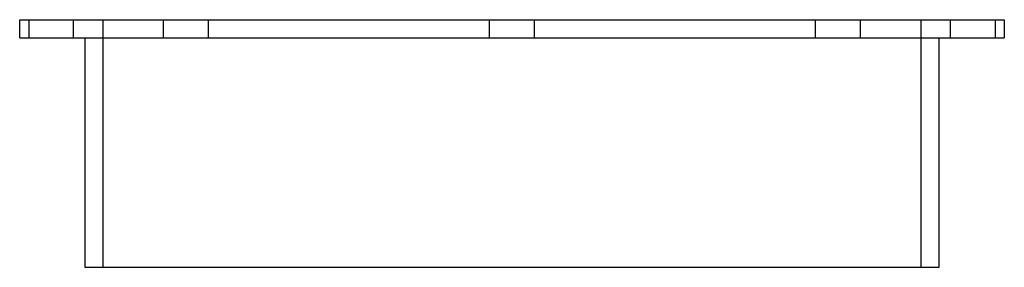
# Model space of a CAD drawing. Header units: millimetres. Extents: x -110 to 110, y -55 to 0.
import ezdxf

# ---------------------------------------------------------------- set-up
doc = ezdxf.new("R2010")
doc.units = ezdxf.units.MM
doc.layers.add('HIDDEN', color=7, linetype='Continuous')
doc.layers.add('THICK', color=7, linetype='Continuous')

msp = doc.modelspace()

# ---------------------------------------------------------------- linework, layer by layer
at = {"layer": 'HIDDEN'}
for p, q in [((-107.5, 0), (-107.5, -4)), ((-97.5, -4), (-97.5, 0)), ((-91, 0), (-91, -55)), ((-77.48, -4), (-77.48, 0)), ((-67.48, -4), (-67.48, 0)), ((-5, -4), (-5, 0)), ((5, -4), (5, 0)), ((67.48, -4), (67.48, 0)), ((77.48, -4), (77.48, 0)), ((91, -55), (91, 0)), ((97.5, -4), (97.5, 0)), ((107.5, 0), (107.5, -4)), ((-77.48, -4), (-77.48, 0)), ((-67.48, -4), (-67.48, 0)), ((-5, -4), (-5, 0)), ((5, -4), (5, 0)), ((67.48, -4), (67.48, 0)), ((77.48, -4), (77.48, 0))]:
    msp.add_line(p, q, dxfattribs=at)
at = {"layer": 'THICK'}
for p, q in [((-109.5, 0), (109.5, 0)), ((-109.5, -4), (-109.5, 0)), ((109.5, 0), (109.5, -4)), ((-109.5, -4), (109.5, -4)), ((-95, -4), (-95, -55)), ((95, -55), (95, -4)), ((-95, -55), (95, -55))]:
    msp.add_line(p, q, dxfattribs=at)

doc.saveas('drawing.dxf')
